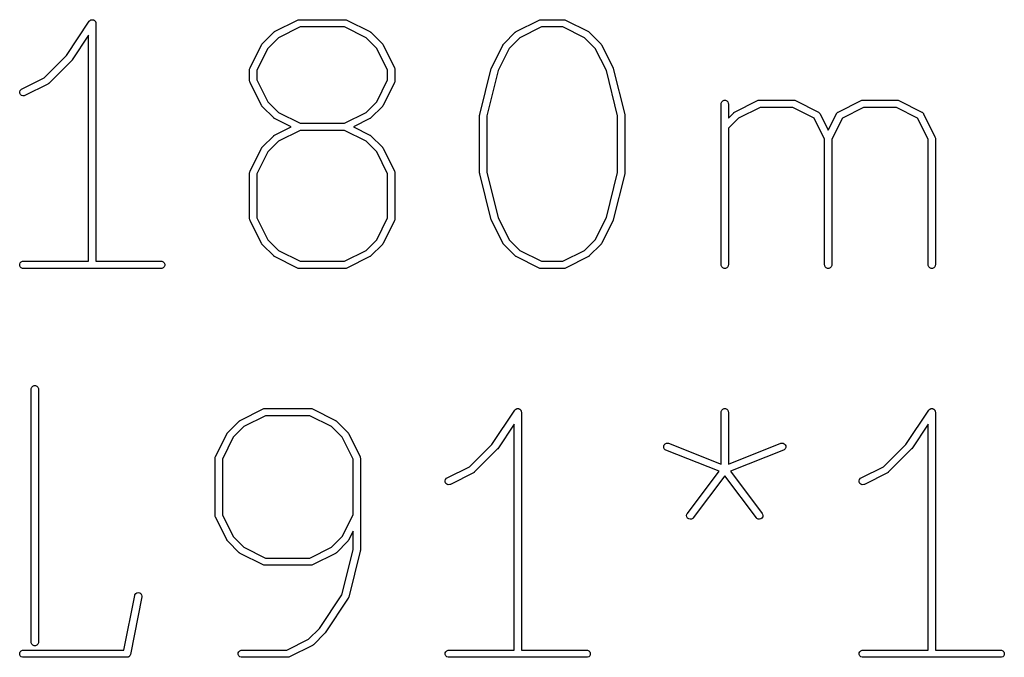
# Model space of a CAD drawing. Extents: x 20 to 200, y -176 to -20.
# Tile 7 of 10: x 69 to 89, y -168 to -155. Entities that reach past the tile are written whole.
import ezdxf

# ---------------------------------------------------------------- set-up
doc = ezdxf.new("R2010")
doc.units = 0
doc.layers.add('BLACK', color=7, linetype='CONTINUOUS')

msp = doc.modelspace()

# ---------------------------------------------------------------- linework, layer by layer
at = {"layer": 'BLACK', "linetype": 'CONTINUOUS'}
for p, q in [((69.564206, -155.947359), (70.036279, -155.239253)), ((70.036279, -155.239253), (70.036312, -155.239211)), ((70.036312, -155.239211), (70.036323, -155.239187)), ((70.036323, -155.239187), (70.036378, -155.239131)), ((70.036378, -155.239131), (70.045594, -155.227877)), ((70.045594, -155.227877), (70.051766, -155.223743)), ((70.051766, -155.223743), (70.057015, -155.218495)), ((70.057015, -155.218495), (70.063804, -155.215682)), ((70.063804, -155.215682), (70.06991, -155.211594)), ((70.06991, -155.211594), (70.07719, -155.210137)), ((70.07719, -155.210137), (70.084051, -155.207296)), ((70.084051, -155.207296), (70.091399, -155.207296)), ((70.091399, -155.207296), (70.098604, -155.205855)), ((70.098604, -155.205855), (70.105888, -155.207296)), ((70.105888, -155.207296), (70.113315, -155.207296)), ((70.113315, -155.207296), (70.120103, -155.210108)), ((70.120103, -155.210108), (70.127312, -155.211534)), ((70.127312, -155.211534), (70.13349, -155.215653)), ((70.13349, -155.215653), (70.140351, -155.218495)), ((70.140351, -155.218495), (70.145546, -155.22369)), ((70.145546, -155.22369), (70.151661, -155.227767)), ((70.151661, -155.227767), (70.155792, -155.233936)), ((70.155792, -155.233936), (70.161043, -155.239187)), ((70.161043, -155.239187), (70.163855, -155.245976)), ((70.163855, -155.245976), (70.167944, -155.252082)), ((70.167944, -155.252082), (70.1694, -155.259362)), ((70.1694, -155.259362), (70.172242, -155.266223)), ((70.172242, -155.266223), (70.173667, -155.280701)), ((70.173667, -155.280701), (70.173683, -155.280777)), ((70.173683, -155.280777), (70.173677, -155.280802)), ((70.173677, -155.280802), (70.173683, -155.280855)), ((70.173683, -155.280855), (70.173683, -160.205855)), ((73.874666, -155.451868), (74.350856, -155.213773)), ((74.350856, -155.213773), (74.364588, -155.208518)), ((74.364588, -155.208518), (74.367275, -155.208327)), ((74.367275, -155.208327), (74.369765, -155.207296)), ((74.369765, -155.207296), (74.384397, -155.205855)), ((74.384397, -155.205855), (75.336778, -155.205855)), ((75.336778, -155.205855), (75.35141, -155.207296)), ((75.35141, -155.207296), (75.353899, -155.208327)), ((75.353899, -155.208327), (75.356587, -155.208518)), ((75.356587, -155.208518), (75.370319, -155.213773)), ((75.370319, -155.213773), (75.84651, -155.451868)), ((78.874666, -155.451868), (79.350857, -155.213773)), ((79.350857, -155.213773), (79.364588, -155.208518)), ((79.364588, -155.208518), (79.367277, -155.208326)), ((79.367277, -155.208326), (79.369766, -155.207296)), ((79.369766, -155.207296), (79.384398, -155.205855)), ((79.384398, -155.205855), (79.860588, -155.205855)), ((79.860588, -155.205855), (79.87522, -155.207296)), ((79.87522, -155.207296), (79.877709, -155.208327)), ((79.877709, -155.208327), (79.880397, -155.208518)), ((79.880397, -155.208518), (79.894129, -155.213773)), ((79.894129, -155.213773), (80.37032, -155.451868)), ((70.023683, -155.528563), (69.684896, -156.036743)), ((70.023683, -160.205855), (70.023683, -155.528563)), ((73.617079, -155.704012), (73.855174, -155.465917)), ((73.855174, -155.465917), (73.860923, -155.461198)), ((73.860923, -155.461198), (73.862223, -155.4597)), ((73.862223, -155.4597), (73.864482, -155.458278)), ((73.864482, -155.458278), (73.866539, -155.45659)), ((73.866539, -155.45659), (73.868366, -155.455832)), ((73.868366, -155.455832), (73.874666, -155.451868)), ((74.402102, -155.355855), (73.952634, -155.580589)), ((75.319073, -155.355855), (74.402102, -155.355855)), ((75.768542, -155.580589), (75.319073, -155.355855)), ((75.84651, -155.451868), (75.852807, -155.455832)), ((75.852807, -155.455832), (75.854637, -155.45659)), ((75.854637, -155.45659), (75.856696, -155.45828)), ((75.856696, -155.45828), (75.858952, -155.4597)), ((75.858952, -155.4597), (75.860249, -155.461196)), ((75.860249, -155.461196), (75.866002, -155.465917)), ((75.866002, -155.465917), (76.104097, -155.704012)), ((78.617079, -155.704012), (78.855174, -155.465917)), ((78.855174, -155.465917), (78.860923, -155.461198)), ((78.860923, -155.461198), (78.862223, -155.4597)), ((78.862223, -155.4597), (78.864482, -155.458278)), ((78.864482, -155.458278), (78.866539, -155.45659)), ((78.866539, -155.45659), (78.868366, -155.455832)), ((78.868366, -155.455832), (78.874666, -155.451868)), ((79.402103, -155.355855), (78.952633, -155.580589)), ((79.842883, -155.355855), (79.402103, -155.355855)), ((80.292352, -155.580589), (79.842883, -155.355855)), ((80.37032, -155.451868), (80.376617, -155.455832)), ((80.376617, -155.455832), (80.378447, -155.45659)), ((80.378447, -155.45659), (80.380506, -155.45828)), ((80.380506, -155.45828), (80.382762, -155.4597)), ((80.382762, -155.4597), (80.384059, -155.461196)), ((80.384059, -155.461196), (80.389812, -155.465917)), ((80.389812, -155.465917), (80.627907, -155.704012)), ((73.364934, -156.199695), (73.60303, -155.723504)), ((73.60303, -155.723504), (73.606993, -155.717207)), ((73.606993, -155.717207), (73.607752, -155.715377)), ((73.607752, -155.715377), (73.609443, -155.713315)), ((73.609443, -155.713315), (73.610863, -155.711061)), ((73.610863, -155.711061), (73.612358, -155.709764)), ((73.612358, -155.709764), (73.617079, -155.704012)), ((73.952634, -155.580589), (73.73175, -155.801472)), ((75.989424, -155.801471), (75.768542, -155.580589)), ((76.104097, -155.704012), (76.108815, -155.709761)), ((76.108815, -155.709761), (76.110314, -155.711061)), ((76.110314, -155.711061), (76.111735, -155.71332)), ((76.111735, -155.71332), (76.113424, -155.715377)), ((76.113424, -155.715377), (76.114181, -155.717204)), ((76.114181, -155.717204), (76.118146, -155.723504)), ((76.118146, -155.723504), (76.356241, -156.199695)), ((78.364935, -156.199695), (78.60303, -155.723504)), ((78.60303, -155.723504), (78.606994, -155.717206)), ((78.606994, -155.717206), (78.607752, -155.715377)), ((78.607752, -155.715377), (78.609442, -155.713317)), ((78.609442, -155.713317), (78.610862, -155.711062)), ((78.610862, -155.711062), (78.612358, -155.709764)), ((78.612358, -155.709764), (78.617079, -155.704012)), ((78.952633, -155.580589), (78.731751, -155.801471)), ((80.513234, -155.801471), (80.292352, -155.580589)), ((80.627907, -155.704012), (80.632625, -155.709761)), ((80.632625, -155.709761), (80.634124, -155.711061)), ((80.634124, -155.711061), (80.635545, -155.71332)), ((80.635545, -155.71332), (80.637234, -155.715377)), ((80.637234, -155.715377), (80.637991, -155.717204)), ((80.637991, -155.717204), (80.641956, -155.723504)), ((80.641956, -155.723504), (80.880051, -156.199695)), ((69.101874, -156.409691), (69.564206, -155.947359)), ((73.73175, -155.801472), (73.507016, -156.250941)), ((76.214159, -156.25094), (75.989424, -155.801471)), ((78.731751, -155.801471), (78.502781, -156.259411)), ((80.742204, -156.259411), (80.513234, -155.801471)), ((69.675525, -156.048173), (69.199335, -156.524364)), ((69.675558, -156.048132), (69.675525, -156.048173)), ((69.67558, -156.048118), (69.675558, -156.048132)), ((69.680363, -156.042276), (69.67558, -156.048118)), ((69.684852, -156.036808), (69.680363, -156.042276)), ((69.684861, -156.036785), (69.684852, -156.036808)), ((69.684896, -156.036743), (69.684861, -156.036785)), ((73.357016, -156.233236), (73.358457, -156.218604)), ((73.357016, -156.471331), (73.357016, -156.233236)), ((73.358457, -156.218604), (73.359488, -156.216114)), ((73.359488, -156.216114), (73.359679, -156.213427)), ((73.359679, -156.213427), (73.364934, -156.199695)), ((73.507016, -156.250941), (73.507016, -156.453625)), ((76.214159, -156.453626), (76.214159, -156.25094)), ((76.356241, -156.199695), (76.361496, -156.213426)), ((76.361496, -156.213426), (76.361687, -156.216115)), ((76.361687, -156.216115), (76.362718, -156.218604)), ((76.362718, -156.218604), (76.364159, -156.233236)), ((76.364159, -156.233236), (76.364159, -156.471331)), ((78.12116, -157.167427), (78.359256, -156.215046)), ((78.502781, -156.259411), (78.268921, -157.194851)), ((78.359256, -156.215046), (78.359641, -156.213966)), ((78.359641, -156.213966), (78.35968, -156.213427)), ((78.35968, -156.213427), (78.362007, -156.207345)), ((78.362007, -156.207345), (78.364203, -156.2012)), ((78.364203, -156.2012), (78.364525, -156.200764)), ((78.364525, -156.200764), (78.364935, -156.199695)), ((80.976064, -157.19485), (80.742204, -156.259411)), ((80.880051, -156.199695), (80.88046, -156.200764)), ((80.88046, -156.200764), (80.880783, -156.2012)), ((80.880783, -156.2012), (80.882975, -156.207336)), ((80.882975, -156.207336), (80.885306, -156.213426)), ((80.885306, -156.213426), (80.885344, -156.213966)), ((80.885344, -156.213966), (80.88573, -156.215046)), ((80.88573, -156.215046), (81.123825, -157.167427)), ((68.63657, -156.642344), (69.101874, -156.409691)), ((69.179843, -156.538413), (68.703652, -156.776508)), ((69.18614, -156.534448), (69.179843, -156.538413)), ((69.18797, -156.533691), (69.18614, -156.534448)), ((69.190029, -156.532), (69.18797, -156.533691)), ((69.192285, -156.530581), (69.190029, -156.532)), ((69.193582, -156.529084), (69.192285, -156.530581)), ((69.199335, -156.524364), (69.193582, -156.529084)), ((73.358457, -156.485963), (73.357016, -156.471331)), ((73.359488, -156.488452), (73.358457, -156.485963)), ((73.359679, -156.49114), (73.359488, -156.488452)), ((73.364934, -156.504872), (73.359679, -156.49114)), ((73.60303, -156.981062), (73.364934, -156.504872)), ((73.507016, -156.453625), (73.73175, -156.903094)), ((75.989424, -156.903094), (76.214159, -156.453626)), ((76.356241, -156.504872), (76.118146, -156.981062)), ((76.361496, -156.49114), (76.356241, -156.504872)), ((76.361686, -156.488452), (76.361496, -156.49114)), ((76.362718, -156.485963), (76.361686, -156.488452)), ((76.364159, -156.471331), (76.362718, -156.485963)), ((68.5957, -156.700045), (68.604954, -156.672284)), ((68.597774, -156.729235), (68.5957, -156.700045)), ((68.610861, -156.75541), (68.597774, -156.729235)), ((68.604954, -156.672284), (68.624127, -156.650176)), ((68.632969, -156.774583), (68.610861, -156.75541)), ((68.624127, -156.650176), (68.63657, -156.642344)), ((68.66073, -156.783837), (68.632969, -156.774583)), ((68.68992, -156.781763), (68.66073, -156.783837)), ((68.703652, -156.776508), (68.68992, -156.781763)), ((73.73175, -156.903094), (73.952634, -157.123978)), ((75.768541, -157.123978), (75.989424, -156.903094)), ((83.118922, -156.947521), (83.120363, -156.932889)), ((83.118922, -160.280855), (83.118922, -156.947521)), ((83.120363, -156.932889), (83.131562, -156.905853)), ((83.131562, -156.905853), (83.152254, -156.885161)), ((83.152254, -156.885161), (83.17929, -156.873962)), ((83.17929, -156.873962), (83.208554, -156.873962)), ((83.208554, -156.873962), (83.23559, -156.885161)), ((83.23559, -156.885161), (83.256282, -156.905853)), ((83.256282, -156.905853), (83.267481, -156.932889)), ((83.267481, -156.932889), (83.268922, -156.947521)), ((83.268922, -156.947521), (83.268922, -157.242646)), ((83.398476, -157.118535), (83.874666, -156.880439)), ((83.874666, -156.880439), (83.888398, -156.875184)), ((83.888398, -156.875184), (83.891085, -156.874993)), ((83.891085, -156.874993), (83.893575, -156.873962)), ((83.893575, -156.873962), (83.908207, -156.872521)), ((83.908207, -156.872521), (84.622493, -156.872521)), ((84.622493, -156.872521), (84.637125, -156.873962)), ((84.637125, -156.873962), (84.639614, -156.874993)), ((84.639614, -156.874993), (84.642302, -156.875184)), ((84.642302, -156.875184), (84.656034, -156.880439)), ((84.656034, -156.880439), (85.132225, -157.118535)), ((85.541333, -157.118535), (86.017524, -156.880439)), ((86.017524, -156.880439), (86.031256, -156.875184)), ((86.031256, -156.875184), (86.033943, -156.874993)), ((86.033943, -156.874993), (86.036433, -156.873962)), ((86.036433, -156.873962), (86.051065, -156.872521)), ((86.051065, -156.872521), (86.76535, -156.872521)), ((86.76535, -156.872521), (86.779982, -156.873962)), ((86.779982, -156.873962), (86.782471, -156.874993)), ((86.782471, -156.874993), (86.785159, -156.875184)), ((86.785159, -156.875184), (86.798891, -156.880439)), ((86.798891, -156.880439), (87.275082, -157.118535)), ((73.606991, -156.987354), (73.60303, -156.981062)), ((73.607751, -156.989189), (73.606991, -156.987354)), ((73.609446, -156.991254), (73.607751, -156.989189)), ((73.610863, -156.993505), (73.609446, -156.991254)), ((73.612356, -156.9948), (73.610863, -156.993505)), ((73.617079, -157.000554), (73.612356, -156.9948)), ((73.855174, -157.23865), (73.617079, -157.000554)), ((73.952634, -157.123978), (74.402102, -157.348712)), ((75.319073, -157.348712), (75.768541, -157.123978)), ((76.104097, -157.000554), (75.866002, -157.23865)), ((76.108815, -156.994804), (76.104097, -157.000554)), ((76.110314, -156.993505), (76.108815, -156.994804)), ((76.111735, -156.991246), (76.110314, -156.993505)), ((76.113425, -156.989188), (76.111735, -156.991246)), ((76.114182, -156.987358), (76.113425, -156.989188)), ((76.118146, -156.981062), (76.114182, -156.987358)), ((78.11901, -157.181971), (78.119819, -157.176497)), ((78.119819, -157.176497), (78.120362, -157.170985)), ((78.120362, -157.170985), (78.120784, -157.169963)), ((78.120784, -157.169963), (78.12116, -157.167427)), ((81.123825, -157.167427), (81.1242, -157.169964)), ((81.1242, -157.169964), (81.124623, -157.170985)), ((81.124623, -157.170985), (81.125164, -157.176487)), ((81.125164, -157.176487), (81.125976, -157.181972)), ((83.268922, -157.242646), (83.378984, -157.132584)), ((83.378984, -157.132584), (83.384736, -157.127863)), ((83.384736, -157.127863), (83.386033, -157.126368)), ((83.386033, -157.126368), (83.388287, -157.124948)), ((83.388287, -157.124948), (83.390349, -157.123257)), ((83.390349, -157.123257), (83.392179, -157.122498)), ((83.392179, -157.122498), (83.398476, -157.118535)), ((83.925912, -157.022521), (83.476444, -157.247255)), ((84.604788, -157.022521), (83.925912, -157.022521)), ((85.042782, -157.241518), (84.604788, -157.022521)), ((85.132225, -157.118535), (85.134671, -157.120075)), ((85.134671, -157.120075), (85.135826, -157.12046)), ((85.135826, -157.12046), (85.137264, -157.121707)), ((85.137264, -157.121707), (85.144668, -157.126368)), ((85.144668, -157.126368), (85.150827, -157.133469)), ((85.150827, -157.133469), (85.157934, -157.139633)), ((85.157934, -157.139633), (85.162595, -157.147038)), ((85.162595, -157.147038), (85.163841, -157.148475)), ((85.163841, -157.148475), (85.164225, -157.149628)), ((85.164225, -157.149628), (85.165766, -157.152076)), ((85.165766, -157.152076), (85.336779, -157.494102)), ((85.336779, -157.494102), (85.507792, -157.152076)), ((85.507792, -157.152076), (85.509332, -157.149629)), ((85.509332, -157.149629), (85.509717, -157.148475)), ((85.509717, -157.148475), (85.510964, -157.147036)), ((85.510964, -157.147036), (85.515625, -157.139633)), ((85.515625, -157.139633), (85.522727, -157.133472)), ((85.522727, -157.133472), (85.52889, -157.126367)), ((85.52889, -157.126367), (85.536291, -157.121707)), ((85.536291, -157.121707), (85.537732, -157.120459)), ((85.537732, -157.120459), (85.538888, -157.120073)), ((85.538888, -157.120073), (85.541333, -157.118535)), ((86.06877, -157.022521), (85.630775, -157.241518)), ((86.747645, -157.022521), (86.06877, -157.022521)), ((87.185639, -157.241518), (86.747645, -157.022521)), ((87.275082, -157.118535), (87.277528, -157.120075)), ((87.277528, -157.120075), (87.278683, -157.12046)), ((87.278683, -157.12046), (87.280121, -157.121707)), ((87.280121, -157.121707), (87.287525, -157.126368)), ((87.287525, -157.126368), (87.293684, -157.133469)), ((87.293684, -157.133469), (87.300791, -157.139633)), ((87.300791, -157.139633), (87.305452, -157.147038)), ((87.305452, -157.147038), (87.306698, -157.148475)), ((87.306698, -157.148475), (87.307082, -157.149628)), ((87.307082, -157.149628), (87.308623, -157.152076)), ((87.308623, -157.152076), (87.546718, -157.628266)), ((73.860923, -157.243368), (73.855174, -157.23865)), ((73.862223, -157.244867), (73.860923, -157.243368)), ((73.864482, -157.246288), (73.862223, -157.244867)), ((73.866539, -157.247977), (73.864482, -157.246288)), ((73.868366, -157.248734), (73.866539, -157.247977)), ((73.874666, -157.252699), (73.868366, -157.248734)), ((74.216692, -157.423712), (73.874666, -157.252699)), ((74.402102, -157.348712), (75.319073, -157.348712)), ((75.84651, -157.252699), (75.504483, -157.423712)), ((75.852807, -157.248734), (75.84651, -157.252699)), ((75.854637, -157.247977), (75.852807, -157.248734)), ((75.856696, -157.246286), (75.854637, -157.247977)), ((75.858952, -157.244867), (75.856696, -157.246286)), ((75.860249, -157.24337), (75.858952, -157.244867)), ((75.866002, -157.23865), (75.860249, -157.24337)), ((78.118921, -157.185617), (78.119172, -157.183063)), ((78.118921, -158.376093), (78.118921, -157.185617)), ((78.119172, -157.183063), (78.11901, -157.181971)), ((78.268921, -157.194851), (78.268921, -158.366858)), ((80.976064, -158.366859), (80.976064, -157.19485)), ((81.125976, -157.181972), (81.125812, -157.183067)), ((81.125812, -157.183067), (81.126064, -157.185617)), ((81.126064, -157.185617), (81.126064, -158.376093)), ((83.476444, -157.247255), (83.268922, -157.454778)), ((85.261779, -157.679512), (85.042782, -157.241518)), ((85.630775, -157.241518), (85.411779, -157.679512)), ((87.404636, -157.679512), (87.185639, -157.241518)), ((73.874666, -157.594725), (74.216692, -157.423712)), ((74.402102, -157.498712), (73.952634, -157.723446)), ((75.319073, -157.498712), (74.402102, -157.498712)), ((75.768542, -157.723446), (75.319073, -157.498712)), ((75.504483, -157.423712), (75.84651, -157.594725)), ((83.268922, -157.454778), (83.268922, -160.280855)), ((73.617079, -157.846869), (73.855174, -157.608774)), ((73.952634, -157.723446), (73.73175, -157.944329)), ((73.855174, -157.608774), (73.860923, -157.604055)), ((73.860923, -157.604055), (73.862223, -157.602557)), ((73.862223, -157.602557), (73.864482, -157.601135)), ((73.864482, -157.601135), (73.866539, -157.599447)), ((73.866539, -157.599447), (73.868366, -157.598689)), ((73.868366, -157.598689), (73.874666, -157.594725)), ((75.989424, -157.944328), (75.768542, -157.723446)), ((75.84651, -157.594725), (75.852807, -157.598689)), ((75.852807, -157.598689), (75.854637, -157.599447)), ((75.854637, -157.599447), (75.856696, -157.601137)), ((75.856696, -157.601137), (75.858952, -157.602557)), ((75.858952, -157.602557), (75.860249, -157.604053)), ((75.860249, -157.604053), (75.866002, -157.608774)), ((75.866002, -157.608774), (76.104097, -157.846869)), ((85.261779, -160.280855), (85.261779, -157.679512)), ((85.411779, -157.679512), (85.411779, -160.280855)), ((87.404636, -160.280855), (87.404636, -157.679512)), ((87.546718, -157.628266), (87.551973, -157.641998)), ((87.551973, -157.641998), (87.552163, -157.644685)), ((87.552163, -157.644685), (87.553195, -157.647175)), ((87.553195, -157.647175), (87.554636, -157.661807)), ((87.554636, -157.661807), (87.554636, -160.280855)), ((73.364934, -158.342552), (73.60303, -157.866361)), ((73.73175, -157.944329), (73.507016, -158.393798)), ((73.60303, -157.866361), (73.606993, -157.860064)), ((73.606993, -157.860064), (73.607752, -157.858234)), ((73.607752, -157.858234), (73.609443, -157.856172)), ((73.609443, -157.856172), (73.610863, -157.853918)), ((73.610863, -157.853918), (73.612358, -157.852621)), ((73.612358, -157.852621), (73.617079, -157.846869)), ((76.214159, -158.393797), (75.989424, -157.944328)), ((76.104097, -157.846869), (76.108815, -157.852618)), ((76.108815, -157.852618), (76.110314, -157.853918)), ((76.110314, -157.853918), (76.111735, -157.856177)), ((76.111735, -157.856177), (76.113424, -157.858234)), ((76.113424, -157.858234), (76.114181, -157.860061)), ((76.114181, -157.860061), (76.118146, -157.866361)), ((76.118146, -157.866361), (76.356241, -158.342552)), ((73.357016, -158.376093), (73.358457, -158.361461)), ((73.357016, -159.328474), (73.357016, -158.376093)), ((73.358457, -158.361461), (73.359488, -158.358971)), ((73.359488, -158.358971), (73.359679, -158.356284)), ((73.359679, -158.356284), (73.364934, -158.342552)), ((73.507016, -158.393798), (73.507016, -159.310768)), ((76.214159, -159.310769), (76.214159, -158.393797)), ((76.356241, -158.342552), (76.361496, -158.356283)), ((76.361496, -158.356283), (76.361687, -158.358972)), ((76.361687, -158.358972), (76.362718, -158.361461)), ((76.362718, -158.361461), (76.364159, -158.376093)), ((76.364159, -158.376093), (76.364159, -159.328474)), ((78.119172, -158.378646), (78.118921, -158.376093)), ((78.11901, -158.379739), (78.119172, -158.378646)), ((78.119819, -158.385212), (78.11901, -158.379739)), ((78.120362, -158.390725), (78.119819, -158.385212)), ((78.120784, -158.391746), (78.120362, -158.390725)), ((78.12116, -158.394283), (78.120784, -158.391746)), ((78.359256, -159.346664), (78.12116, -158.394283)), ((78.268921, -158.366858), (78.502781, -159.302297)), ((80.742204, -159.302298), (80.976064, -158.366859)), ((81.123825, -158.394283), (80.88573, -159.346664)), ((81.1242, -158.391745), (81.123825, -158.394283)), ((81.124623, -158.390725), (81.1242, -158.391745)), ((81.125164, -158.385222), (81.124623, -158.390725)), ((81.125976, -158.379738), (81.125164, -158.385222)), ((81.126064, -158.376093), (81.125812, -158.378642)), ((81.125812, -158.378642), (81.125976, -158.379738)), ((73.358457, -159.343106), (73.357016, -159.328474)), ((73.359488, -159.345595), (73.358457, -159.343106)), ((73.359679, -159.348283), (73.359488, -159.345595)), ((73.364934, -159.362015), (73.359679, -159.348283)), ((73.60303, -159.838205), (73.364934, -159.362015)), ((73.507016, -159.310768), (73.73175, -159.760237)), ((75.989424, -159.760237), (76.214159, -159.310769)), ((76.356241, -159.362015), (76.118146, -159.838205)), ((76.361496, -159.348283), (76.356241, -159.362015)), ((76.361686, -159.345595), (76.361496, -159.348283)), ((76.362718, -159.343106), (76.361686, -159.345595)), ((76.364159, -159.328474), (76.362718, -159.343106)), ((78.359641, -159.347743), (78.359256, -159.346664)), ((78.35968, -159.348283), (78.359641, -159.347743)), ((78.362007, -159.354364), (78.35968, -159.348283)), ((78.364203, -159.36051), (78.362007, -159.354364)), ((78.364525, -159.360945), (78.364203, -159.36051)), ((78.364935, -159.362015), (78.364525, -159.360945)), ((78.60303, -159.838205), (78.364935, -159.362015)), ((78.502781, -159.302297), (78.731751, -159.760237)), ((80.513234, -159.760237), (80.742204, -159.302298)), ((80.880051, -159.362015), (80.641956, -159.838205)), ((80.88046, -159.360945), (80.880051, -159.362015)), ((80.880783, -159.36051), (80.88046, -159.360945)), ((80.882978, -159.354364), (80.880783, -159.36051)), ((80.885306, -159.348283), (80.882978, -159.354364)), ((80.885344, -159.347743), (80.885306, -159.348283)), ((80.88573, -159.346664), (80.885344, -159.347743)), ((73.73175, -159.760237), (73.952634, -159.981121)), ((75.768541, -159.981121), (75.989424, -159.760237)), ((78.731751, -159.760237), (78.952634, -159.981121)), ((80.292351, -159.981121), (80.513234, -159.760237)), ((73.606991, -159.844497), (73.60303, -159.838205)), ((73.607751, -159.846332), (73.606991, -159.844497)), ((73.609446, -159.848397), (73.607751, -159.846332)), ((73.610863, -159.850648), (73.609446, -159.848397)), ((73.612356, -159.851943), (73.610863, -159.850648)), ((73.617079, -159.857697), (73.612356, -159.851943)), ((73.855174, -160.095793), (73.617079, -159.857697)), ((73.952634, -159.981121), (74.402102, -160.205855)), ((75.319073, -160.205855), (75.768541, -159.981121)), ((76.104097, -159.857697), (75.866002, -160.095793)), ((76.108815, -159.851947), (76.104097, -159.857697)), ((76.110314, -159.850648), (76.108815, -159.851947)), ((76.111735, -159.848389), (76.110314, -159.850648)), ((76.113425, -159.846331), (76.111735, -159.848389)), ((76.114182, -159.844501), (76.113425, -159.846331)), ((76.118146, -159.838205), (76.114182, -159.844501)), ((78.606991, -159.844497), (78.60303, -159.838205)), ((78.607751, -159.846332), (78.606991, -159.844497)), ((78.609446, -159.848397), (78.607751, -159.846332)), ((78.610863, -159.850648), (78.609446, -159.848397)), ((78.612356, -159.851943), (78.610863, -159.850648)), ((78.617079, -159.857697), (78.612356, -159.851943)), ((78.855174, -160.095793), (78.617079, -159.857697)), ((78.952634, -159.981121), (79.402103, -160.205855)), ((79.842883, -160.205855), (80.292351, -159.981121)), ((80.627907, -159.857697), (80.389812, -160.095793)), ((80.632625, -159.851947), (80.627907, -159.857697)), ((80.634124, -159.850648), (80.632625, -159.851947)), ((80.635545, -159.848389), (80.634124, -159.850648)), ((80.637235, -159.846331), (80.635545, -159.848389)), ((80.637992, -159.844501), (80.637235, -159.846331)), ((80.641956, -159.838205), (80.637992, -159.844501)), ((68.607751, -160.239187), (68.628443, -160.218495)), ((68.628443, -160.218495), (68.655479, -160.207296)), ((68.655479, -160.207296), (68.670111, -160.205855)), ((68.670111, -160.205855), (70.023683, -160.205855)), ((70.173683, -160.205855), (71.527254, -160.205855)), ((71.527254, -160.205855), (71.541886, -160.207296)), ((71.541886, -160.207296), (71.568922, -160.218495)), ((71.568922, -160.218495), (71.589614, -160.239187)), ((73.860923, -160.100511), (73.855174, -160.095793)), ((73.862223, -160.10201), (73.860923, -160.100511)), ((73.864482, -160.103431), (73.862223, -160.10201)), ((73.866539, -160.10512), (73.864482, -160.103431)), ((73.868366, -160.105877), (73.866539, -160.10512)), ((73.874666, -160.109842), (73.868366, -160.105877)), ((74.350856, -160.347937), (73.874666, -160.109842)), ((74.402102, -160.205855), (75.319073, -160.205855)), ((75.84651, -160.109842), (75.370319, -160.347937)), ((75.852807, -160.105877), (75.84651, -160.109842)), ((75.854637, -160.10512), (75.852807, -160.105877)), ((75.856696, -160.103429), (75.854637, -160.10512)), ((75.858952, -160.10201), (75.856696, -160.103429)), ((75.860249, -160.100513), (75.858952, -160.10201)), ((75.866002, -160.095793), (75.860249, -160.100513)), ((78.860923, -160.100511), (78.855174, -160.095793)), ((78.862223, -160.10201), (78.860923, -160.100511)), ((78.864482, -160.103431), (78.862223, -160.10201)), ((78.866539, -160.10512), (78.864482, -160.103431)), ((78.868366, -160.105877), (78.866539, -160.10512)), ((78.874666, -160.109842), (78.868366, -160.105877)), ((79.350857, -160.347937), (78.874666, -160.109842)), ((79.402103, -160.205855), (79.842883, -160.205855)), ((80.37032, -160.109842), (79.894129, -160.347937)), ((80.376617, -160.105877), (80.37032, -160.109842)), ((80.378447, -160.10512), (80.376617, -160.105877)), ((80.380506, -160.103429), (80.378447, -160.10512)), ((80.382762, -160.10201), (80.380506, -160.103429)), ((80.384059, -160.100513), (80.382762, -160.10201)), ((80.389812, -160.095793), (80.384059, -160.100513)), ((68.596552, -160.266223), (68.607751, -160.239187)), ((68.596552, -160.295487), (68.596552, -160.266223)), ((68.607751, -160.322523), (68.596552, -160.295487)), ((68.628443, -160.343215), (68.607751, -160.322523)), ((68.655479, -160.354414), (68.628443, -160.343215)), ((68.670111, -160.355855), (68.655479, -160.354414)), ((71.527254, -160.355855), (68.670111, -160.355855)), ((71.541886, -160.354414), (71.527254, -160.355855)), ((71.568922, -160.343215), (71.541886, -160.354414)), ((71.589614, -160.322523), (71.568922, -160.343215)), ((71.589614, -160.239187), (71.600813, -160.266223)), ((71.600813, -160.295487), (71.589614, -160.322523)), ((71.600813, -160.266223), (71.600813, -160.295487)), ((74.364588, -160.353192), (74.350856, -160.347937)), ((74.367275, -160.353382), (74.364588, -160.353192)), ((74.369765, -160.354414), (74.367275, -160.353382)), ((74.384397, -160.355855), (74.369765, -160.354414)), ((75.336778, -160.355855), (74.384397, -160.355855)), ((75.35141, -160.354414), (75.336778, -160.355855)), ((75.353899, -160.353382), (75.35141, -160.354414)), ((75.356587, -160.353192), (75.353899, -160.353382)), ((75.370319, -160.347937), (75.356587, -160.353192)), ((79.364588, -160.353192), (79.350857, -160.347937)), ((79.367277, -160.353383), (79.364588, -160.353192)), ((79.369766, -160.354414), (79.367277, -160.353383)), ((79.384398, -160.355855), (79.369766, -160.354414)), ((79.860588, -160.355855), (79.384398, -160.355855)), ((79.87522, -160.354414), (79.860588, -160.355855)), ((79.877709, -160.353382), (79.87522, -160.354414)), ((79.880397, -160.353192), (79.877709, -160.353382)), ((79.894129, -160.347937), (79.880397, -160.353192)), ((83.120363, -160.295487), (83.118922, -160.280855)), ((83.131562, -160.322523), (83.120363, -160.295487)), ((83.152254, -160.343215), (83.131562, -160.322523)), ((83.17929, -160.354414), (83.152254, -160.343215)), ((83.208554, -160.354414), (83.17929, -160.354414)), ((83.23559, -160.343215), (83.208554, -160.354414)), ((83.256282, -160.322523), (83.23559, -160.343215)), ((83.267481, -160.295487), (83.256282, -160.322523)), ((83.268922, -160.280855), (83.267481, -160.295487)), ((85.26322, -160.295487), (85.261779, -160.280855)), ((85.274419, -160.322523), (85.26322, -160.295487)), ((85.295111, -160.343215), (85.274419, -160.322523)), ((85.322147, -160.354414), (85.295111, -160.343215)), ((85.351411, -160.354414), (85.322147, -160.354414)), ((85.378447, -160.343215), (85.351411, -160.354414)), ((85.399139, -160.322523), (85.378447, -160.343215)), ((85.410338, -160.295487), (85.399139, -160.322523)), ((85.411779, -160.280855), (85.410338, -160.295487)), ((87.406077, -160.295487), (87.404636, -160.280855)), ((87.417276, -160.322523), (87.406077, -160.295487)), ((87.437968, -160.343215), (87.417276, -160.322523)), ((87.465004, -160.354414), (87.437968, -160.343215)), ((87.494268, -160.354414), (87.465004, -160.354414)), ((87.521304, -160.343215), (87.494268, -160.354414)), ((87.541996, -160.322523), (87.521304, -160.343215)), ((87.553195, -160.295487), (87.541996, -160.322523)), ((87.554636, -160.280855), (87.553195, -160.295487)), ((68.833205, -162.854384), (68.834646, -162.839752)), ((68.833205, -168.09248), (68.833205, -162.854384)), ((68.834646, -162.839752), (68.845845, -162.812716)), ((68.845845, -162.812716), (68.866537, -162.792024)), ((68.866537, -162.792024), (68.893573, -162.780825)), ((68.893573, -162.780825), (68.922837, -162.780825)), ((68.922837, -162.780825), (68.949873, -162.792024)), ((68.949873, -162.792024), (68.970565, -162.812716)), ((68.970565, -162.812716), (68.981764, -162.839752)), ((68.981764, -162.839752), (68.983205, -162.854384)), ((68.983205, -162.854384), (68.983205, -168.09248)), ((73.160378, -163.501588), (73.636568, -163.263493)), ((73.636568, -163.263493), (73.6503, -163.258238)), ((73.6503, -163.258238), (73.652987, -163.258047)), ((73.652987, -163.258047), (73.655477, -163.257016)), ((73.655477, -163.257016), (73.670109, -163.255575)), ((73.670109, -163.255575), (74.62249, -163.255575)), ((74.62249, -163.255575), (74.637122, -163.257016)), ((74.637122, -163.257016), (74.639611, -163.258047)), ((74.639611, -163.258047), (74.642299, -163.258238)), ((74.642299, -163.258238), (74.656031, -163.263493)), ((74.656031, -163.263493), (75.132222, -163.501588)), ((78.373728, -163.997079), (78.845801, -163.288973)), ((78.845801, -163.288973), (78.845834, -163.288931)), ((78.845834, -163.288931), (78.845845, -163.288907)), ((78.845845, -163.288907), (78.8459, -163.288851)), ((78.8459, -163.288851), (78.855116, -163.277597)), ((78.855116, -163.277597), (78.861288, -163.273463)), ((78.861288, -163.273463), (78.866537, -163.268215)), ((78.866537, -163.268215), (78.873326, -163.265402)), ((78.873326, -163.265402), (78.879432, -163.261314)), ((78.879432, -163.261314), (78.886712, -163.259857)), ((78.886712, -163.259857), (78.893573, -163.257016)), ((78.893573, -163.257016), (78.900921, -163.257016)), ((78.900921, -163.257016), (78.908126, -163.255575)), ((78.908126, -163.255575), (78.91541, -163.257016)), ((78.91541, -163.257016), (78.922837, -163.257016)), ((78.922837, -163.257016), (78.929625, -163.259828)), ((78.929625, -163.259828), (78.936834, -163.261254)), ((78.936834, -163.261254), (78.943012, -163.265373)), ((78.943012, -163.265373), (78.949873, -163.268215)), ((78.949873, -163.268215), (78.955068, -163.27341)), ((78.955068, -163.27341), (78.961183, -163.277487)), ((78.961183, -163.277487), (78.965314, -163.283656)), ((78.965314, -163.283656), (78.970565, -163.288907)), ((78.970565, -163.288907), (78.973377, -163.295696)), ((83.12036, -163.315943), (83.131559, -163.288907)), ((83.131559, -163.288907), (83.152251, -163.268215)), ((83.152251, -163.268215), (83.179287, -163.257016)), ((83.179287, -163.257016), (83.208551, -163.257016)), ((83.208551, -163.257016), (83.235587, -163.268215)), ((83.235587, -163.268215), (83.256279, -163.288907)), ((83.256279, -163.288907), (83.267478, -163.315943)), ((86.945157, -163.997079), (87.41723, -163.288973)), ((87.41723, -163.288973), (87.417263, -163.288931)), ((87.417263, -163.288931), (87.417274, -163.288907)), ((87.417274, -163.288907), (87.417329, -163.288851)), ((87.417329, -163.288851), (87.426545, -163.277597)), ((87.426545, -163.277597), (87.432717, -163.273463)), ((87.432717, -163.273463), (87.437966, -163.268215)), ((87.437966, -163.268215), (87.444755, -163.265402)), ((87.444755, -163.265402), (87.450861, -163.261314)), ((87.450861, -163.261314), (87.458141, -163.259857)), ((87.458141, -163.259857), (87.465002, -163.257016)), ((87.465002, -163.257016), (87.47235, -163.257016)), ((87.47235, -163.257016), (87.479555, -163.255575)), ((87.479555, -163.255575), (87.486839, -163.257016)), ((87.486839, -163.257016), (87.494266, -163.257016)), ((87.494266, -163.257016), (87.501054, -163.259828)), ((87.501054, -163.259828), (87.508263, -163.261254)), ((87.508263, -163.261254), (87.514441, -163.265373)), ((87.514441, -163.265373), (87.521302, -163.268215)), ((87.521302, -163.268215), (87.526497, -163.27341)), ((87.526497, -163.27341), (87.532612, -163.277487)), ((87.532612, -163.277487), (87.536743, -163.283656)), ((87.536743, -163.283656), (87.541994, -163.288907)), ((87.541994, -163.288907), (87.544806, -163.295696)), ((73.687814, -163.405575), (73.238346, -163.630309)), ((74.604785, -163.405575), (73.687814, -163.405575)), ((75.054254, -163.630309), (74.604785, -163.405575)), ((78.973377, -163.295696), (78.977466, -163.301802)), ((78.977466, -163.301802), (78.978922, -163.309082)), ((78.978922, -163.309082), (78.981764, -163.315943)), ((78.981764, -163.315943), (78.983189, -163.330421)), ((78.983189, -163.330421), (78.983205, -163.330497)), ((78.983205, -163.330497), (78.983199, -163.330522)), ((78.983199, -163.330522), (78.983205, -163.330575)), ((78.983205, -163.330575), (78.983205, -168.255575)), ((83.118919, -163.330575), (83.12036, -163.315943)), ((83.118919, -164.410273), (83.118919, -163.330575)), ((83.267478, -163.315943), (83.268919, -163.330575)), ((83.268919, -163.330575), (83.268919, -164.410273)), ((87.544806, -163.295696), (87.548895, -163.301802)), ((87.548895, -163.301802), (87.550351, -163.309082)), ((87.550351, -163.309082), (87.553193, -163.315943)), ((87.553193, -163.315943), (87.554618, -163.330421)), ((87.554618, -163.330421), (87.554634, -163.330497)), ((87.554634, -163.330497), (87.554628, -163.330522)), ((87.554628, -163.330522), (87.554634, -163.330575)), ((87.554634, -163.330575), (87.554634, -168.255575)), ((72.902791, -163.753732), (73.140886, -163.515637)), ((73.238346, -163.630309), (73.017462, -163.851192)), ((73.140886, -163.515637), (73.146635, -163.510918)), ((73.146635, -163.510918), (73.147935, -163.50942)), ((73.147935, -163.50942), (73.150194, -163.507998)), ((73.150194, -163.507998), (73.152251, -163.50631)), ((73.152251, -163.50631), (73.154078, -163.505552)), ((73.154078, -163.505552), (73.160378, -163.501588)), ((75.275136, -163.851191), (75.054254, -163.630309)), ((75.132222, -163.501588), (75.138519, -163.505552)), ((75.138519, -163.505552), (75.140349, -163.50631)), ((75.140349, -163.50631), (75.142408, -163.508)), ((75.142408, -163.508), (75.144664, -163.50942)), ((75.144664, -163.50942), (75.145961, -163.510916)), ((75.145961, -163.510916), (75.151714, -163.515637)), ((75.151714, -163.515637), (75.389809, -163.753732)), ((78.833205, -163.578283), (78.494418, -164.086463)), ((78.833205, -168.255575), (78.833205, -163.578283)), ((87.404634, -163.578283), (87.065847, -164.086463)), ((87.404634, -168.255575), (87.404634, -163.578283)), ((72.650646, -164.249415), (72.888742, -163.773224)), ((73.017462, -163.851192), (72.792728, -164.300661)), ((72.888742, -163.773224), (72.892705, -163.766927)), ((72.892705, -163.766927), (72.893464, -163.765097)), ((72.893464, -163.765097), (72.895155, -163.763035)), ((72.895155, -163.763035), (72.896575, -163.760781)), ((72.896575, -163.760781), (72.89807, -163.759484)), ((72.89807, -163.759484), (72.902791, -163.753732)), ((75.499871, -164.30066), (75.275136, -163.851191)), ((75.389809, -163.753732), (75.394527, -163.759481)), ((75.394527, -163.759481), (75.396026, -163.760781)), ((75.396026, -163.760781), (75.397447, -163.76304)), ((75.397447, -163.76304), (75.399136, -163.765097)), ((75.399136, -163.765097), (75.399893, -163.766924)), ((75.399893, -163.766924), (75.403858, -163.773224)), ((75.403858, -163.773224), (75.641953, -164.249415)), ((77.911396, -164.459411), (78.373728, -163.997079)), ((78.485047, -164.097893), (78.008857, -164.574084)), ((78.48508, -164.097852), (78.485047, -164.097893)), ((78.485102, -164.097838), (78.48508, -164.097852)), ((78.489885, -164.091996), (78.485102, -164.097838)), ((78.494374, -164.086528), (78.489885, -164.091996)), ((78.494383, -164.086505), (78.494374, -164.086528)), ((78.494418, -164.086463), (78.494383, -164.086505)), ((81.929711, -164.031126), (81.940579, -164.003955)), ((81.930068, -164.060388), (81.929711, -164.031126)), ((81.941595, -164.087285), (81.930068, -164.060388)), ((81.940579, -164.003955), (81.961018, -163.983012)), ((81.962538, -164.107724), (81.941595, -164.087285)), ((81.961018, -163.983012), (81.987915, -163.971485)), ((81.975589, -164.114496), (81.962538, -164.107724)), ((81.987915, -163.971485), (82.017177, -163.971128)), ((82.017177, -163.971128), (82.031297, -163.975224)), ((82.031297, -163.975224), (83.118919, -164.410273)), ((83.268919, -164.410273), (84.356542, -163.975224)), ((84.356542, -163.975224), (84.370662, -163.971128)), ((84.370662, -163.971128), (84.399924, -163.971485)), ((84.399924, -163.971485), (84.426821, -163.983012)), ((84.425301, -164.107724), (84.41225, -164.114496)), ((84.446244, -164.087285), (84.425301, -164.107724)), ((84.426821, -163.983012), (84.44726, -164.003955)), ((84.457771, -164.060388), (84.446244, -164.087285)), ((84.44726, -164.003955), (84.458128, -164.031126)), ((84.458128, -164.031126), (84.457771, -164.060388)), ((86.482825, -164.459411), (86.945157, -163.997079)), ((87.056476, -164.097893), (86.580286, -164.574084)), ((87.056509, -164.097852), (87.056476, -164.097893)), ((87.056531, -164.097838), (87.056509, -164.097852)), ((87.061314, -164.091996), (87.056531, -164.097838)), ((87.065803, -164.086528), (87.061314, -164.091996)), ((87.065812, -164.086505), (87.065803, -164.086528)), ((87.065847, -164.086463), (87.065812, -164.086505)), ((72.642728, -164.282956), (72.644169, -164.268324)), ((72.642728, -165.473432), (72.642728, -164.282956)), ((72.644169, -164.268324), (72.6452, -164.265834)), ((72.6452, -164.265834), (72.645391, -164.263147)), ((72.645391, -164.263147), (72.650646, -164.249415)), ((72.792728, -164.300661), (72.792728, -165.455726)), ((75.499871, -165.455727), (75.499871, -164.30066)), ((75.641953, -164.249415), (75.647208, -164.263146)), ((75.647208, -164.263146), (75.647399, -164.265835)), ((75.647399, -164.265835), (75.64843, -164.268324)), ((75.64843, -164.268324), (75.649871, -164.282956)), ((75.649871, -164.282956), (75.649871, -166.187718)), ((83.075201, -164.554341), (81.975589, -164.114496)), ((84.41225, -164.114496), (83.312636, -164.554341)), ((77.446092, -164.692064), (77.911396, -164.459411)), ((86.017521, -164.692064), (86.482825, -164.459411)), ((77.414476, -164.722004), (77.433649, -164.699896)), ((77.433649, -164.699896), (77.446092, -164.692064)), ((77.989365, -164.588133), (77.513174, -164.826228)), ((77.995662, -164.584168), (77.989365, -164.588133)), ((77.997492, -164.583411), (77.995662, -164.584168)), ((77.999551, -164.58172), (77.997492, -164.583411)), ((78.001807, -164.580301), (77.999551, -164.58172)), ((78.003104, -164.578804), (78.001807, -164.580301)), ((78.008857, -164.574084), (78.003104, -164.578804)), ((82.419634, -165.428432), (83.075201, -164.554341)), ((83.193919, -164.646051), (82.539634, -165.518432)), ((83.848205, -165.518432), (83.193919, -164.646051)), ((83.312636, -164.554341), (83.968205, -165.428432)), ((85.985905, -164.722004), (86.005078, -164.699896)), ((86.005078, -164.699896), (86.017521, -164.692064)), ((86.560794, -164.588133), (86.084603, -164.826228)), ((86.567091, -164.584168), (86.560794, -164.588133)), ((86.568921, -164.583411), (86.567091, -164.584168)), ((86.57098, -164.58172), (86.568921, -164.583411)), ((86.573236, -164.580301), (86.57098, -164.58172)), ((86.574533, -164.578804), (86.573236, -164.580301)), ((86.580286, -164.574084), (86.574533, -164.578804)), ((77.405222, -164.749765), (77.414476, -164.722004)), ((77.407296, -164.778955), (77.405222, -164.749765)), ((77.420383, -164.80513), (77.407296, -164.778955)), ((77.442491, -164.824303), (77.420383, -164.80513)), ((77.470252, -164.833557), (77.442491, -164.824303)), ((77.499442, -164.831483), (77.470252, -164.833557)), ((77.513174, -164.826228), (77.499442, -164.831483)), ((85.976651, -164.749765), (85.985905, -164.722004)), ((85.978725, -164.778955), (85.976651, -164.749765)), ((85.991812, -164.80513), (85.978725, -164.778955)), ((86.01392, -164.824303), (85.991812, -164.80513)), ((86.041681, -164.833557), (86.01392, -164.824303)), ((86.070871, -164.831483), (86.041681, -164.833557)), ((86.084603, -164.826228), (86.070871, -164.831483)), ((72.644169, -165.488064), (72.642728, -165.473432)), ((72.6452, -165.490553), (72.644169, -165.488064)), ((72.645391, -165.493241), (72.6452, -165.490553)), ((72.650646, -165.506973), (72.645391, -165.493241)), ((72.888742, -165.983163), (72.650646, -165.506973)), ((72.792728, -165.455726), (73.017462, -165.905195)), ((75.275136, -165.905195), (75.499871, -165.455727)), ((82.404745, -165.46935), (82.412008, -165.441002)), ((82.408884, -165.498319), (82.404745, -165.46935)), ((82.423793, -165.5235), (82.408884, -165.498319)), ((82.412008, -165.441002), (82.419634, -165.428432)), ((82.447204, -165.541058), (82.423793, -165.5235)), ((82.529702, -165.529273), (82.504521, -165.544182)), ((82.539634, -165.518432), (82.529702, -165.529273)), ((83.858137, -165.529273), (83.848205, -165.518432)), ((83.883318, -165.544182), (83.858137, -165.529273)), ((83.964046, -165.5235), (83.940635, -165.541058)), ((83.978955, -165.498319), (83.964046, -165.5235)), ((83.968205, -165.428432), (83.975831, -165.441002)), ((83.975831, -165.441002), (83.983094, -165.46935)), ((83.983094, -165.46935), (83.978955, -165.498319)), ((82.475552, -165.548321), (82.447204, -165.541058)), ((82.504521, -165.544182), (82.475552, -165.548321)), ((83.912286, -165.54832), (83.883318, -165.544182)), ((83.940635, -165.541058), (83.912286, -165.54832)), ((73.017462, -165.905195), (73.238346, -166.126079)), ((75.054253, -166.126079), (75.275136, -165.905195)), ((75.499871, -165.791137), (75.403858, -165.983163)), ((75.499871, -166.178484), (75.499871, -165.791137)), ((72.892703, -165.989455), (72.888742, -165.983163)), ((72.893463, -165.99129), (72.892703, -165.989455)), ((72.895158, -165.993355), (72.893463, -165.99129)), ((72.896575, -165.995606), (72.895158, -165.993355)), ((72.898068, -165.996901), (72.896575, -165.995606)), ((72.902791, -166.002655), (72.898068, -165.996901)), ((73.140886, -166.240751), (72.902791, -166.002655)), ((73.238346, -166.126079), (73.687814, -166.350813)), ((74.604785, -166.350813), (75.054253, -166.126079)), ((75.389809, -166.002655), (75.151714, -166.240751)), ((75.394527, -165.996905), (75.389809, -166.002655)), ((75.396026, -165.995606), (75.394527, -165.996905)), ((75.397447, -165.993347), (75.396026, -165.995606)), ((75.399137, -165.991289), (75.397447, -165.993347)), ((75.399894, -165.989459), (75.399137, -165.991289)), ((75.403858, -165.983163), (75.399894, -165.989459)), ((73.146635, -166.245469), (73.140886, -166.240751)), ((73.147935, -166.246968), (73.146635, -166.245469)), ((73.150194, -166.248389), (73.147935, -166.246968)), ((73.152251, -166.250078), (73.150194, -166.248389)), ((73.154078, -166.250835), (73.152251, -166.250078)), ((73.160378, -166.2548), (73.154078, -166.250835)), ((73.636568, -166.492895), (73.160378, -166.2548)), ((75.132222, -166.2548), (74.656031, -166.492895)), ((75.138519, -166.250835), (75.132222, -166.2548)), ((75.140349, -166.250078), (75.138519, -166.250835)), ((75.142408, -166.248387), (75.140349, -166.250078)), ((75.144664, -166.246968), (75.142408, -166.248387)), ((75.145961, -166.245471), (75.144664, -166.246968)), ((75.151714, -166.240751), (75.145961, -166.245471)), ((75.267165, -167.109305), (75.499871, -166.178484)), ((75.647632, -166.205908), (75.409537, -167.158289)), ((75.648007, -166.20337), (75.647632, -166.205908)), ((75.64843, -166.20235), (75.648007, -166.20337)), ((75.648971, -166.196847), (75.64843, -166.20235)), ((75.649783, -166.191363), (75.648971, -166.196847)), ((75.649871, -166.187718), (75.649619, -166.190267)), ((75.649619, -166.190267), (75.649783, -166.191363)), ((73.6503, -166.49815), (73.636568, -166.492895)), ((73.652987, -166.49834), (73.6503, -166.49815)), ((73.655477, -166.499372), (73.652987, -166.49834)), ((73.670109, -166.500813), (73.655477, -166.499372)), ((74.62249, -166.500813), (73.670109, -166.500813)), ((73.687814, -166.350813), (74.604785, -166.350813)), ((74.637122, -166.499372), (74.62249, -166.500813)), ((74.639611, -166.49834), (74.637122, -166.499372)), ((74.642299, -166.49815), (74.639611, -166.49834)), ((74.656031, -166.492895), (74.642299, -166.49815)), ((70.751481, -168.255575), (70.977518, -167.12539)), ((71.124606, -167.154808), (70.886511, -168.345284)), ((70.977518, -167.12539), (70.981801, -167.111325)), ((70.981801, -167.111325), (70.998085, -167.08701)), ((70.998085, -167.08701), (71.022433, -167.070778)), ((71.022433, -167.070778), (71.05114, -167.065099)), ((71.05114, -167.065099), (71.079836, -167.070838)), ((71.079836, -167.070838), (71.104151, -167.087122)), ((71.104151, -167.087122), (71.120383, -167.11147)), ((71.120383, -167.11147), (71.126062, -167.140177)), ((71.126062, -167.140177), (71.124606, -167.154808)), ((74.8023, -167.806604), (75.267165, -167.109305)), ((75.409537, -167.158289), (75.406455, -167.166912)), ((75.39918, -167.181701), (74.92299, -167.895987)), ((75.403484, -167.173626), (75.39918, -167.181701)), ((75.40459, -167.172135), (75.403484, -167.173626)), ((75.405219, -167.170372), (75.40459, -167.172135)), ((75.406097, -167.168727), (75.405219, -167.170372)), ((75.406455, -167.166912), (75.406097, -167.168727)), ((74.578063, -168.030841), (74.8023, -167.806604)), ((74.913619, -167.907417), (74.675523, -168.145513)), ((74.913652, -167.907376), (74.913619, -167.907417)), ((74.913674, -167.907362), (74.913652, -167.907376)), ((74.918413, -167.901575), (74.913674, -167.907362)), ((74.922947, -167.896051), (74.918413, -167.901575)), ((74.922956, -167.896027), (74.922947, -167.896051)), ((74.92299, -167.895987), (74.922956, -167.896027)), ((68.834646, -168.107112), (68.833205, -168.09248)), ((68.845845, -168.134148), (68.834646, -168.107112)), ((68.866537, -168.15484), (68.845845, -168.134148)), ((68.893573, -168.166039), (68.866537, -168.15484)), ((68.922837, -168.166039), (68.893573, -168.166039)), ((68.949873, -168.15484), (68.922837, -168.166039)), ((68.970565, -168.134148), (68.949873, -168.15484)), ((68.981764, -168.107112), (68.970565, -168.134148)), ((68.983205, -168.09248), (68.981764, -168.107112)), ((74.128595, -168.255575), (74.578063, -168.030841)), ((74.656031, -168.159562), (74.179841, -168.397657)), ((74.662327, -168.155598), (74.656031, -168.159562)), ((74.664158, -168.15484), (74.662327, -168.155598)), ((74.666219, -168.153148), (74.664158, -168.15484)), ((74.668474, -168.151729), (74.666219, -168.153148)), ((74.669771, -168.150233), (74.668474, -168.151729)), ((74.675523, -168.145513), (74.669771, -168.150233)), ((68.596551, -168.315943), (68.60775, -168.288907)), ((68.596551, -168.345207), (68.596551, -168.315943)), ((68.60775, -168.372243), (68.596551, -168.345207)), ((68.60775, -168.288907), (68.628442, -168.268215)), ((68.628442, -168.392935), (68.60775, -168.372243)), ((68.628442, -168.268215), (68.655478, -168.257016)), ((68.655478, -168.257016), (68.67011, -168.255575)), ((68.67011, -168.255575), (70.751481, -168.255575)), ((70.85983, -168.38774), (70.854635, -168.392935)), ((70.865944, -168.383664), (70.85983, -168.38774)), ((70.870076, -168.377493), (70.865944, -168.383664)), ((70.875327, -168.372243), (70.870076, -168.377493)), ((70.878138, -168.365454), (70.875327, -168.372243)), ((70.882228, -168.359349), (70.878138, -168.365454)), ((70.886511, -168.345284), (70.882228, -168.359349)), ((73.12036, -168.315943), (73.131559, -168.288907)), ((73.12036, -168.345207), (73.12036, -168.315943)), ((73.131559, -168.372243), (73.12036, -168.345207)), ((73.131559, -168.288907), (73.152251, -168.268215)), ((73.152251, -168.392935), (73.131559, -168.372243)), ((73.152251, -168.268215), (73.179287, -168.257016)), ((73.179287, -168.257016), (73.193919, -168.255575)), ((73.193919, -168.255575), (74.128595, -168.255575)), ((77.406074, -168.315943), (77.417273, -168.288907)), ((77.406074, -168.345207), (77.406074, -168.315943)), ((77.417273, -168.372243), (77.406074, -168.345207)), ((77.417273, -168.288907), (77.437965, -168.268215)), ((77.437965, -168.392935), (77.417273, -168.372243)), ((77.437965, -168.268215), (77.465001, -168.257016)), ((77.465001, -168.257016), (77.479633, -168.255575)), ((77.479633, -168.255575), (78.833205, -168.255575)), ((78.983205, -168.255575), (80.336776, -168.255575)), ((80.336776, -168.255575), (80.351408, -168.257016)), ((80.351408, -168.257016), (80.378444, -168.268215)), ((80.378444, -168.268215), (80.399136, -168.288907)), ((80.399136, -168.372243), (80.378444, -168.392935)), ((80.399136, -168.288907), (80.410335, -168.315943)), ((80.410335, -168.345207), (80.399136, -168.372243)), ((80.410335, -168.315943), (80.410335, -168.345207)), ((85.977503, -168.315943), (85.988702, -168.288907)), ((85.977503, -168.345207), (85.977503, -168.315943)), ((85.988702, -168.372243), (85.977503, -168.345207)), ((85.988702, -168.288907), (86.009394, -168.268215)), ((86.009394, -168.392935), (85.988702, -168.372243)), ((86.009394, -168.268215), (86.03643, -168.257016)), ((86.03643, -168.257016), (86.051062, -168.255575)), ((86.051062, -168.255575), (87.404634, -168.255575)), ((87.554634, -168.255575), (88.908205, -168.255575)), ((88.908205, -168.255575), (88.922837, -168.257016)), ((88.922837, -168.257016), (88.949873, -168.268215)), ((88.949873, -168.268215), (88.970565, -168.288907)), ((88.970565, -168.372243), (88.949873, -168.392935)), ((88.970565, -168.288907), (88.981764, -168.315943)), ((88.981764, -168.345207), (88.970565, -168.372243)), ((88.981764, -168.315943), (88.981764, -168.345207)), ((68.655478, -168.404134), (68.628442, -168.392935)), ((68.67011, -168.405575), (68.655478, -168.404134)), ((70.812889, -168.405575), (68.67011, -168.405575)), ((70.812967, -168.405575), (70.812889, -168.405575)), ((70.827599, -168.404134), (70.812967, -168.405575)), ((70.834387, -168.401322), (70.827599, -168.404134)), ((70.841596, -168.399896), (70.834387, -168.401322)), ((70.847775, -168.395776), (70.841596, -168.399896)), ((70.854635, -168.392935), (70.847775, -168.395776)), ((73.179287, -168.404134), (73.152251, -168.392935)), ((73.193919, -168.405575), (73.179287, -168.404134)), ((74.1463, -168.405575), (73.193919, -168.405575)), ((74.160932, -168.404134), (74.1463, -168.405575)), ((74.163421, -168.403102), (74.160932, -168.404134)), ((74.166109, -168.402912), (74.163421, -168.403102)), ((74.179841, -168.397657), (74.166109, -168.402912)), ((77.465001, -168.404134), (77.437965, -168.392935)), ((77.479633, -168.405575), (77.465001, -168.404134)), ((80.336776, -168.405575), (77.479633, -168.405575)), ((80.351408, -168.404134), (80.336776, -168.405575)), ((80.378444, -168.392935), (80.351408, -168.404134)), ((86.03643, -168.404134), (86.009394, -168.392935)), ((86.051062, -168.405575), (86.03643, -168.404134)), ((88.908205, -168.405575), (86.051062, -168.405575)), ((88.922837, -168.404134), (88.908205, -168.405575)), ((88.949873, -168.392935), (88.922837, -168.404134))]:
    msp.add_line(p, q, dxfattribs=at)

doc.saveas('drawing.dxf')
